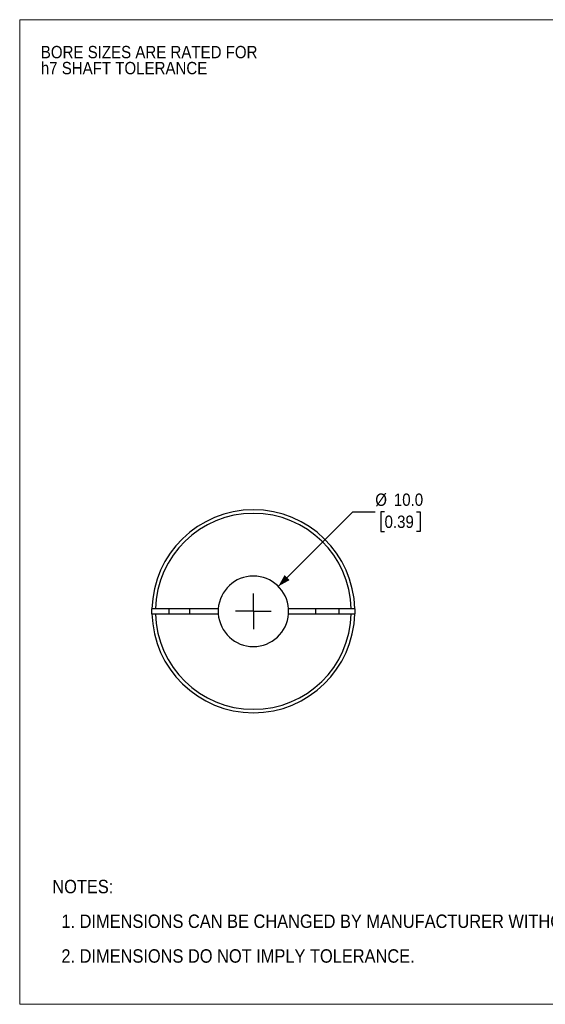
# Model space of a CAD drawing. Header units: millimetres. Extents: x 0 to 216, y 0 to 140.
# Tile 1 of 3: x 0 to 75, y 0 to 140. Entities that reach past the tile are written whole.
import ezdxf

# ---------------------------------------------------------------- set-up
doc = ezdxf.new("R2010")
doc.units = ezdxf.units.MM
doc.header["$LTSCALE"] = 0.5
doc.linetypes.add('SLD-Solid', pattern=[0])
doc.layers.add('SLD-0', color=7, linetype='SLD-Solid', lineweight=25)
doc.layers.add('TEXT', color=140, linetype='SLD-Solid', lineweight=25)
doc.styles.add('SLDTEXTSTYLE0', font='GOTHIC.TTF', dxfattribs={"width": 0.913})
doc.dimstyles.new('SLDDIMSTYLE0', dxfattribs={"dimtxt": 1.75, "dimasz": 1.75, "dimexe": 0, "dimexo": 0.0625, "dimgap": 0.4375, "dimtad": 0, "dimtih": 1, "dimtoh": 1, "dimdec": 1, "dimrnd": 1e-09, "dimzin": 4, "dimdsep": 46, "dimtxsty": 'SLDTEXTSTYLE0', "dimsah": 1, "dimcen": 0, "dimadec": 0, "dimazin": 1, "dimtfac": 1, "dimtdec": 1, "dimtofl": 0, "dimtmove": 0, "dimatfit": 3, "dimfxl": 0, "dimfrac": 2, "dimtolj": 1, "dimtzin": 12, "dimarcsym": 0})

# ---------------------------------------------------------------- blocks, each defined once
blk = doc.blocks.new('Block2')
at = {"color": 7, "linetype": 'SLD-Solid', "lineweight": 18}
for p, q in [((0, 139.7), (215.9, 139.7)), ((0, 139.7), (0, 0)), ((215.9, 139.7), (215.9, 0)), ((0, 0), (215.9, 0))]:
    blk.add_line(p, q, dxfattribs=at)
blk = doc.blocks.new('SW_NOTE_0_2')
at = {"layer": 'SLD-0', "color": 0, "char_height": 1.75, "attachment_point": 1, "style": 'SLDTEXTSTYLE0'}
for s, insert in [('BORE SIZES ARE RATED FOR ', (0, 2.24)), ('h7 SHAFT TOLERANCE', (0, -0.03))]:
    blk.add_mtext(s, dxfattribs=dict(at, insert=insert))
blk = doc.blocks.new('SW_NOTE_0_3')
at = {"layer": 'TEXT', "color": 0, "char_height": 1.905, "attachment_point": 1, "style": 'SLDTEXTSTYLE0'}
for s, insert in [('NOTES:', (0, 2.43)), ('  1. DIMENSIONS CAN BE CHANGED BY MANUFACTURER WITHOUT NOTICE.', (0, -2.49)), ('  2. DIMENSIONS DO NOT IMPLY TOLERANCE.', (0, -7.42))]:
    blk.add_mtext(s, dxfattribs=dict(at, insert=insert))
blk = doc.blocks.new('_D')
at = {"layer": 'SLD-0'}
for p, q in [((36.71, 59.3), (47.29, 69.88)), ((47.29, 69.88), (50.47, 69.88)), ((51.79, 69.88), (51.26, 69.88)), ((51.26, 69.88), (51.26, 67.1)), ((56.31, 69.88), (56.85, 69.88)), ((56.85, 69.88), (56.85, 67.1)), ((51.26, 67.1), (51.79, 67.1)), ((56.85, 67.1), (56.31, 67.1))]:
    blk.add_line(p, q, dxfattribs=at)
blk.add_solid([(36.71, 59.3), (38.3, 60.18), (37.59, 60.89)], dxfattribs=at)
at = {"layer": 'SLD-0', "char_height": 1.75, "attachment_point": 1, "style": 'SLDTEXTSTYLE0'}
for s, insert in [('%%c', (50.47, 72.47)), ('10.0', (53.11, 72.47)), ('0.39', (51.79, 69.34))]:
    blk.add_mtext(s, dxfattribs=dict(at, insert=insert))
blk = doc.blocks.new('SW_CENTERMARKSYMBOL_0')
at = {"layer": 'SLD-0', "color": 0}
for q in [(0, 2.54), (-2.54, 0), (0, -2.54), (2.54, 0)]:
    blk.add_line((0, 0), q, dxfattribs=at)

msp = doc.modelspace()

# ---------------------------------------------------------------- linework, layer by layer
for p, q in [((18.78, 55.41), (18.78, 56.11)), ((28.18, 56.11), (19.28, 56.11)), ((21.17, 56.11), (21.17, 55.41)), ((24.17, 55.41), (24.17, 56.11)), ((47.07, 56.11), (38.16, 56.11)), ((41.97, 56.11), (41.97, 55.41)), ((45.37, 55.41), (45.37, 56.11)), ((47.57, 56.11), (47.57, 55.41)), ((19.28, 55.41), (28.18, 55.41)), ((38.16, 55.41), (47.07, 55.41))]:
    msp.add_line(p, q)
at = {"flags": 128}
for points in [[(28.18, 56.11), (28.17, 55.76), (28.18, 55.41)], [(38.16, 55.41), (38.17, 55.76), (38.16, 56.11)]]:
    msp.add_lwpolyline(points, dxfattribs=at)
for radius, start, end in [(14.4, 1.3927, 178.6073), (13.9, 1.4429, 178.5571), (5, 4.014, 175.986), (14.4, 181.3927, 358.6073), (13.9, 181.4429, 358.5571), (5, 184.014, 355.986)]:
    msp.add_arc((33.17, 55.76), radius, start, end)
for points, knots in [([(19.28, 56.11), (19.26, 56.11), (19.21, 56.11), (19.15, 56.11), (19.08, 56.11), (19, 56.11), (18.92, 56.11), (18.86, 56.11), (18.81, 56.11), (18.78, 56.11), (18.78, 56.11), (18.78, 56.11)], [0, 0, 0, 0, 0.0824008, 0.1652583, 0.2499862, 0.3741461, 0.5000461, 0.6230375, 0.7502156, 0.8750464, 1, 1, 1, 1]), ([(47.57, 56.11), (47.57, 56.11), (47.57, 56.11), (47.55, 56.11), (47.53, 56.11), (47.49, 56.11), (47.42, 56.11), (47.35, 56.11), (47.26, 56.11), (47.17, 56.11), (47.1, 56.11), (47.07, 56.11)], [0, 0, 0, 0, 0.082022, 0.164795, 0.249732, 0.374189, 0.499753, 0.622473, 0.749595, 0.87481, 1, 1, 1, 1]), ([(18.78, 55.41), (18.78, 55.41), (18.78, 55.41), (18.79, 55.41), (18.82, 55.41), (18.86, 55.41), (18.92, 55.41), (19, 55.41), (19.08, 55.41), (19.18, 55.41), (19.24, 55.41), (19.28, 55.41)], [0, 0, 0, 0, 0.082045, 0.164921, 0.250042, 0.374855, 0.500612, 0.6233, 0.750655, 0.875494, 1, 1, 1, 1]), ([(47.07, 55.41), (47.09, 55.41), (47.13, 55.41), (47.2, 55.41), (47.27, 55.41), (47.35, 55.41), (47.42, 55.41), (47.49, 55.41), (47.53, 55.41), (47.56, 55.41), (47.57, 55.41), (47.57, 55.41)], [0, 0, 0, 0, 0.082035, 0.164766, 0.249601, 0.374082, 0.499794, 0.622658, 0.749934, 0.875006, 1, 1, 1, 1])]:
    msp.add_open_spline(points, degree=3, knots=knots)

# ---------------------------------------------------------------- block references
at = {"color": 7, "linetype": 'Continuous'}
msp.add_blockref('Block2', (0, 0), dxfattribs=at)
at = {"layer": 'SLD-0'}
for name, p in [('SW_NOTE_0_2', (3, 133.74)), ('SW_CENTERMARKSYMBOL_0', (33.17, 55.76))]:
    msp.add_blockref(name, p, dxfattribs=at)
at = {"layer": 'TEXT'}
msp.add_blockref('SW_NOTE_0_3', (4.63, 15.23), dxfattribs=at)

# ---------------------------------------------------------------- dimensions: what is measured, and where the dimension line sits
at = {"layer": 'SLD-0'}
dim = msp.add_diameter_dim_2p(p1=(29.64, 52.22), p2=(36.71, 59.3), dimstyle='SLDDIMSTYLE0', dxfattribs=at)
dim.commit()
dim.dimension.update_dxf_attribs({"geometry": '_D', "text_midpoint": (54.05, 69.88), "dimtype": 163})

doc.saveas('drawing.dxf')
